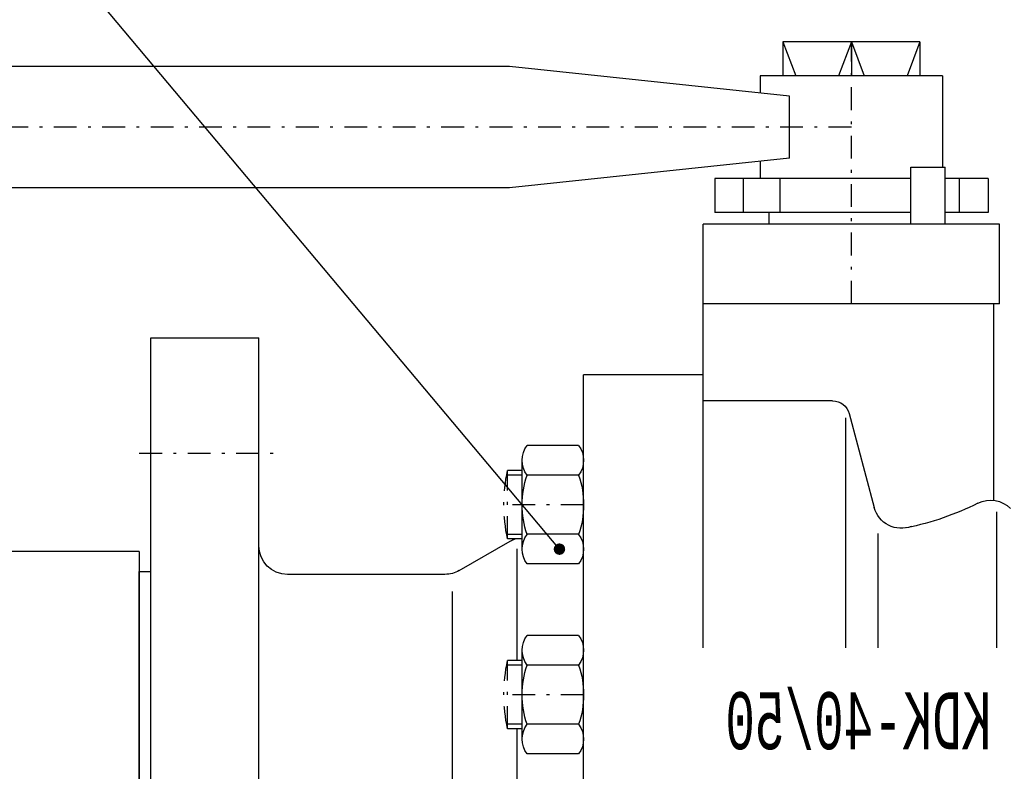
# Model space of a CAD drawing. Extents: x 34439 to 126910, y -74890 to 17912.
# Tile 72 of 256: x 107268 to 107354, y -56683 to -56617. Entities that reach past the tile are written whole.
import ezdxf
from ezdxf.enums import TextEntityAlignment as Align

# ---------------------------------------------------------------- set-up
doc = ezdxf.new("R2010")
doc.units = 0
doc.header["$MEASUREMENT"] = 0
doc.linetypes.add('DASHDOT', pattern=[8.5, 4, -2, 0.5, -2])
doc.layers.add('gaz', color=1, linetype='Continuous', lineweight=30)
doc.layers.add('WYMIARY-I-OPISY', color=3, linetype='Continuous', lineweight=9)
for name, color, linetype in [('LC-002-002-----0', 2, 'DASHDOT'), ('LC-006-002-----0', 1, 'Continuous'), ('LC-007-002-----0', 1, 'Continuous'), ('LC-008-002-----0', 1, 'Continuous'), ('LC-009-002-----0', 1, 'Continuous'), ('LC-010-002-----0', 1, 'Continuous'), ('LC-012-002-----0', 1, 'Continuous'), ('LC-013-072-----0', 1, 'Continuous'), ('LC-015-002-----0', 1, 'Continuous'), ('LC-016-004-----0', 1, 'Continuous'), ('LC-017-002-----0', 1, 'Continuous'), ('LC-018-002-----0', 1, 'Continuous')]:
    doc.layers.add(name, color=color, linetype=linetype)
doc.styles.add('LC-TXT-001-0', font='MONOTXT')
doc.styles.get("Standard").update_dxf_attribs({"font": 'ARIALN.TTF'})
doc.dimstyles.new('zewn', dxfattribs={"dimtxt": 10, "dimasz": 7, "dimexe": 1.25, "dimexo": 10, "dimgap": 3, "dimtad": 1, "dimdec": 0, "dimtxsty": 'Standard', "dimblk": 'ARCHTICK', "dimcen": 10, "dimadec": 0, "dimazin": 0, "dimtfac": 1, "dimtdec": 0, "dimtmove": 0, "dimatfit": 3, "dimfxl": 1, "dimarcsym": 0})

# ---------------------------------------------------------------- blocks, each defined once
blk = doc.blocks.new('kdk dn40 pn50')
at = {"layer": 'LC-002-002-----0', "color": 1}
for p, q in [((53.3, 54.22), (55.85, 54.22)), ((55.85, 42.22), (55.85, 54.22)), ((53.3, 42.22), (55.85, 42.22)), ((53.3, 20.88), (55.85, 20.88)), ((55.85, 8.88), (55.85, 20.88)), ((53.3, 8.88), (55.85, 8.88))]:
    blk.add_line(p, q, dxfattribs=at)
at = {"layer": 'LC-002-002-----0'}
for p, q in [((53.3, 53.42), (56.01, 53.42)), ((53.3, 43.02), (56.01, 43.02)), ((53.3, 20.08), (56.01, 20.08)), ((53.3, 9.68), (56.01, 9.68))]:
    blk.add_line(p, q, dxfattribs=at)
at = {"layer": 'LC-002-002-----0', "color": 1}
for centre in [(28.56, 48.22), (28.56, 14.88)]:
    blk.add_arc(centre, 27.94, 347.6016, 12.3984, dxfattribs=at)
at = {"layer": 'LC-006-002-----0'}
blk.add_arc((52.9, 37.5), 5, 60, 70.8585, dxfattribs=at)
at = {"layer": 'LC-007-002-----0'}
for p, q in [((-16.52, 129.5), (-14.27, 123.5)), ((-4.5, 129.5), (-6.75, 123.5)), ((-4.5, 129.5), (-2.25, 123.5)), ((7.52, 129.5), (5.27, 123.5)), ((55.5, 125.15), (341.06, 125.15)), ((55.5, 103.85), (341.06, 103.85)), ((-30.5, 83.5), (-30.5, 97.5)), ((21.5, 23.1), (21.5, 97.5)), ((-29.5, 48.98), (-29.5, 83.5)), ((99.5, -77.5), (99.5, 77.5)), ((118.5, -77.5), (118.5, 77.5)), ((21.5, 71), (42.5, 71)), ((42.5, -71), (42.5, 71)), ((-1.2, 66.45), (21.5, 66.45)), ((-3.5, 23.1), (-3.5, 63.45)), ((64.34, 36.67), (55.4, 41.83)), ((120.5, 36.5), (118.5, 36.5)), ((120.5, -36.5), (120.5, 36.5)), ((66.84, 36), (94.5, 36)), ((65.5, -33), (65.5, 33))]:
    blk.add_line(p, q, dxfattribs=at)
for centre, start, end in [((94.5, 41), 270, 0), ((66.84, 41), 240, 270)]:
    blk.add_arc(centre, 5, start, end, dxfattribs=at)
at = {"layer": 'LC-008-002-----0'}
for p, q in [((-4.5, 129.5), (-4.5, 123.5)), ((6.38, 119.96), (55.5, 125.15)), ((6.38, 109.04), (55.5, 103.85)), ((-30, 23.1), (-30, 47)), ((-9.13, 43.17), (-9.13, 23.1)), ((54.24, 40.5), (54.24, 20.88)), ((54.24, 8.88), (54.24, -20.02))]:
    blk.add_line(p, q, dxfattribs=at)
at = {"layer": 'LC-009-002-----0'}
blk.add_line((-4.1, 64.23), (-8.52, 47.73), dxfattribs=at)
for centre, radius, start, end in [((-28.92, 44.01), 5, 63.4746, 135), ((-4.17, 93.59), 50.42, 243.4746, 258.4787), ((-13.26, 49), 4.91, 249.1681, 345)]:
    blk.add_arc(centre, radius, start, end, dxfattribs=at)
at = {"layer": 'LC-010-002-----0'}
for p, q in [((-16.52, 129.5), (-16.52, 123.5)), ((7.52, 129.5), (7.52, 123.5)), ((6.38, 109.04), (6.38, 119.96)), ((-14.94, 107.5), (-20.94, 107.5)), ((-23.46, 99.5), (-23.46, 105.5)), ((8.01, 99.5), (8.01, 105.5)), ((14.46, 99.5), (14.46, 105.5))]:
    blk.add_line(p, q, dxfattribs=at)
at = {"layer": 'LC-010-002-----0', "color": 2, "linetype": 'DASHDOT'}
for p, q in [((-4.5, 83.5), (-4.5, 129.5)), ((-4.5, 114.5), (345.5, 114.5)), ((120.5, 57.25), (96.5, 57.25)), ((42.5, 48.22), (56.5, 48.22)), ((42.5, 14.88), (56.5, 14.88))]:
    blk.add_line(p, q, dxfattribs=at)
at = {"layer": 'LC-010-002-----0'}
blk.add_arc((-1.2, 63.45), 3, 90, 165, dxfattribs=at)
at = {"layer": 'LC-012-002-----0'}
blk.add_line((-30.5, 83.5), (21.5, 83.5), dxfattribs=at)
at = {"layer": 'LC-013-072-----0'}
for p, q in [((43.39, 58.62), (52.41, 58.62)), ((53.3, 40.43), (53.3, 56.02)), ((43.39, 53.42), (52.41, 53.42)), ((43.39, 43.03), (52.41, 43.03)), ((43.39, 37.83), (52.41, 37.83)), ((43.39, 25.27), (52.41, 25.27)), ((53.3, 7.09), (53.3, 22.68)), ((43.39, 20.08), (52.41, 20.08)), ((43.39, 9.69), (52.41, 9.69)), ((43.39, 4.49), (52.41, 4.49))]:
    blk.add_line(p, q, dxfattribs=at)
for centre, radius, start, end in [((46.74, 56.02), 4.24, 142.2366, 217.7634), ((49.06, 56.02), 4.24, 322.2366, 37.7634), ((58.14, 48.22), 15.64, 160.5914, 199.4086), ((37.66, 48.22), 15.64, 340.5914, 19.4086), ((46.74, 40.43), 4.24, 142.2366, 217.7634), ((49.06, 40.43), 4.24, 322.2366, 37.7634), ((46.74, 22.68), 4.24, 142.2366, 217.7634), ((49.06, 22.68), 4.24, 322.2366, 37.7634), ((58.14, 14.88), 15.64, 160.5914, 199.4086), ((37.66, 14.88), 15.64, 340.5914, 19.4086), ((46.74, 7.09), 4.24, 142.2366, 217.7634), ((49.06, 7.09), 4.24, 322.2366, 37.7634)]:
    blk.add_arc(centre, radius, start, end, dxfattribs=at)
at = {"layer": 'LC-015-002-----0'}
blk.add_line((118.5, 77.5), (99.5, 77.5), dxfattribs=at)
at = {"layer": 'LC-017-002-----0'}
for p, q in [((-16.52, 129.5), (7.52, 129.5)), ((-20.5, 123.5), (-20.5, 107.5)), ((-20.5, 123.5), (11.5, 123.5)), ((11.5, 123.5), (11.5, 120.5)), ((11.5, 108.5), (11.5, 105.5)), ((-28.5, 105.5), (-20.94, 105.5)), ((-28.5, 105.5), (-28.5, 99.5)), ((-14.94, 105.5), (19.5, 105.5)), ((19.5, 105.5), (19.5, 99.5)), ((-28.5, 99.5), (-20.94, 99.5)), ((-14.94, 99.5), (19.5, 99.5)), ((10, 99.5), (10, 97.5)), ((-30.5, 97.5), (21.5, 97.5))]:
    blk.add_line(p, q, dxfattribs=at)
at = {"layer": 'LC-018-002-----0'}
for p, q in [((-20.94, 97.5), (-20.94, 107.5)), ((-14.94, 97.5), (-14.94, 107.5))]:
    blk.add_line(p, q, dxfattribs=at)
at = {"layer": 'LC-016-004-----0', "style": 'LC-TXT-001-0', "width": 0.6}
blk.add_text('KDK-40/50', height=10, dxfattribs=at).set_placement((-5.73, 5.31), align=Align.CENTER)
blk = doc.blocks.new('_ArchTick')
at = {"color": 0, "linetype": 'ByBlock', "const_width": 0.15}
blk.add_lwpolyline([(-0.5, -0.5), (0.5, 0.5)], dxfattribs=at)

msp = doc.modelspace()

# ---------------------------------------------------------------- linework, layer by layer
at = {"layer": 'gaz'}
for q in [(107228.349, -56664.172), (107278.349, -56704.172)]:
    msp.add_line((107278.349, -56664.172), q, dxfattribs=at)

# ---------------------------------------------------------------- block references
at = {"linetype": 'Continuous', "xscale": -0.5, "yscale": 0.5, "zscale": 2}
msp.add_blockref('kdk dn40 pn50', (107338.599, -56684.172), dxfattribs=at)

# ---------------------------------------------------------------- leaders
at = {"layer": 'WYMIARY-I-OPISY', "annotation_type": 0, "has_hookline": 1, "hookline_direction": 1, "text_width": 30.218}
msp.add_leader([(107315.227, -56663.958), (107053.024, -56351.724), (107049.024, -56351.724)], dimstyle='zewn', override={"dimasz": 4, "dimtad": 0, "dimldrblk": 'DotSmall'}, dxfattribs=at)

doc.saveas('drawing.dxf')
